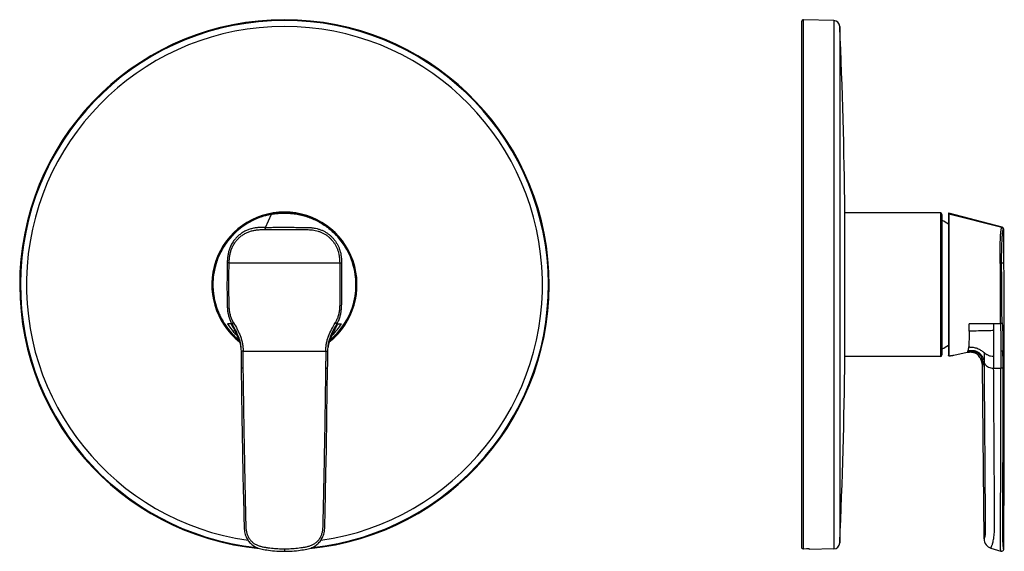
# Model space of a CAD drawing. Header units: millimetres. Extents: x -252 to 64, y -149 to 248.
# Tile 3 of 3: x -252 to 64, y 78 to 248. Entities that reach past the tile are written whole.
import ezdxf

# ---------------------------------------------------------------- set-up
doc = ezdxf.new("R2010")
doc.units = ezdxf.units.MM
doc.header["$LTSCALE"] = 23.1
doc.layers.get('0').update_dxf_attribs({"linetype": 'CONTINUOUS'})

msp = doc.modelspace()

# ---------------------------------------------------------------- linework, layer by layer
at = {"color": 7, "linetype": 'CONTINUOUS'}
for p, q in [((-0.61, 79.04), (-0.61, 247.82)), ((9.63, 248.07), (-0.1, 248.32)), ((13.24, 140.02), (13.24, 186.62)), ((43.89, 186.32), (13.24, 186.32)), ((44.39, 185.82), (44.39, 140.82)), ((46.49, 186.19), (46.49, 140.57)), ((63.69, 181.73), (46.61, 186.29)), ((64.21, 181.06), (64.21, 181.09)), ((64.27, 170.31), (64.21, 181.06)), ((-180.77, 143.57), (-180.73, 143.33)), ((-180.73, 143.39), (-180.73, 143.38)), ((-180.73, 143.33), (-180.72, 143.25)), ((-152.74, 143.25), (-152.73, 143.32)), ((-152.73, 143.38), (-152.73, 143.39)), ((43.89, 140.32), (13.24, 140.32)), ((48.23, 140.7), (48.22, 140.7)), ((48.23, 140.7), (52.51, 141.63)), ((-180.62, 137.47), (-180.61, 136.5)), ((57.19, 138.55), (57.21, 138.47)), ((57.21, 138.47), (57.28, 138.19)), ((57.28, 138.19), (57.34, 137.9)), ((57.34, 137.9), (57.38, 137.6)), ((57.38, 137.6), (57.4, 137.29)), ((57.4, 137.29), (57.41, 137.07)), ((57.9, 81.78), (57.41, 137.07)), ((-153.41, 102.83), (-153.27, 110.42)), ((-180.04, 102.13), (-179.95, 97.86)), ((-153.67, 90.24), (-153.41, 102.83)), ((-179.95, 97.86), (-179.8, 90.69)), ((-179.8, 90.69), (-179.75, 88.41)), ((-179.75, 88.41), (-179.7, 86)), ((57.9, 81.78), (57.9, 81.76)), ((0.94, 78.56), (-0.1, 78.53)), ((9.63, 78.58), (1.89, 78.38)), ((1.89, 78.38), (1.89, 78.52)), ((60.12, 78.81), (63.3, 77.83)), ((64.2, 78.49), (64.2, 78.49))]:
    msp.add_line(p, q, dxfattribs=at)
at = {"color": 9, "linetype": 'CONTINUOUS'}
for p, q in [((-0.1, 78.53), (-0.1, 248.32)), ((9.63, 248.07), (9.63, 78.58)), ((11.57, 246.16), (11.57, 80.49)), ((-172.86, 181.71), (-170.91, 185.91)), ((-170.91, 185.91), (-170.91, 185.92)), ((43.89, 186.32), (43.89, 140.32)), ((46.61, 185.91), (46.61, 186.29)), ((63.59, 181.71), (46.61, 185.91)), ((63.59, 181.71), (63.69, 181.73)), ((63.59, 181.71), (63.61, 181.71)), ((64.12, 181.03), (64.21, 181.06)), ((63.54, 170.31), (64.27, 170.31)), ((-183.59, 150.78), (-185.06, 150.8)), ((-182.69, 148.61), (-183.26, 148.38)), ((-150.77, 148.61), (-150.2, 148.38)), ((-149.87, 150.78), (-148.4, 150.8)), ((63.13, 150.78), (53.13, 150.8)), ((60.95, 150.79), (60.95, 148.61)), ((-180.74, 143.39), (-180.74, 143.38)), ((-152.72, 143.39), (-152.72, 143.38)), ((-152.72, 143.39), (-152.72, 143.38)), ((63.97, 141.99), (64.39, 141.99)), ((57.41, 137.07), (57.66, 137.87)), ((60.98, 136.53), (63.28, 136.5)), ((-166.73, 78.5), (-166.73, 77.8)), ((64.2, 78.5), (64.2, 78.53))]:
    msp.add_line(p, q, dxfattribs=at)
at = {"color": 7, "linetype": 'CONTINUOUS'}
for points in [[(-170.91, 185.92), (-171.87, 185.71), (-172.86, 185.46), (-173.81, 185.18), (-174.7, 184.88), (-175.49, 184.58), (-176.25, 184.25), (-177.06, 183.86), (-177.87, 183.43), (-178.7, 182.94), (-179.51, 182.43), (-180.27, 181.9), (-180.99, 181.36), (-181.69, 180.78), (-182.37, 180.18), (-183.03, 179.53), (-183.67, 178.86), (-184.28, 178.18), (-184.86, 177.47), (-185.39, 176.75), (-185.9, 176), (-186.41, 175.21), (-186.88, 174.38), (-187.33, 173.52), (-187.73, 172.68), (-188.07, 171.9), (-188.36, 171.12), (-188.62, 170.32), (-188.87, 169.46), (-189.11, 168.48), (-189.31, 167.5), (-189.46, 166.68), (-189.57, 165.9), (-189.64, 165.08), (-189.68, 164.24), (-189.7, 163.34), (-189.68, 162.41), (-189.62, 161.44), (-189.53, 160.5), (-189.42, 159.71), (-189.28, 158.92), (-189.06, 157.96), (-188.81, 156.99), (-188.55, 156.11), (-188.26, 155.27), (-187.95, 154.47), (-187.59, 153.67), (-187.18, 152.83), (-186.72, 151.99), (-186.25, 151.19), (-185.75, 150.41), (-185.23, 149.67), (-184.68, 148.95), (-184.09, 148.25), (-183.47, 147.56), (-182.82, 146.9), (-182.15, 146.27), (-181.45, 145.67), (-181.32, 145.56)], [(-152.14, 145.56), (-151.69, 145.93), (-151, 146.56), (-150.32, 147.23), (-149.67, 147.91), (-149.06, 148.62), (-148.48, 149.35), (-147.93, 150.09), (-147.41, 150.86), (-146.92, 151.68), (-146.45, 152.52), (-146.01, 153.37), (-145.62, 154.22), (-145.3, 155.02), (-145, 155.84), (-144.71, 156.78), (-144.45, 157.75), (-144.23, 158.69), (-144.06, 159.6), (-143.94, 160.41), (-143.86, 161.24), (-143.79, 162.21), (-143.76, 163.2), (-143.78, 164.15), (-143.83, 165.05), (-143.89, 165.82), (-143.99, 166.61), (-144.16, 167.56), (-144.37, 168.56), (-144.61, 169.53), (-144.88, 170.46), (-145.15, 171.26), (-145.45, 172.04), (-145.82, 172.87), (-146.23, 173.72), (-146.7, 174.59), (-147.2, 175.45), (-147.71, 176.24), (-148.24, 176.99), (-148.8, 177.72), (-149.4, 178.43), (-150.03, 179.13), (-150.7, 179.8), (-151.38, 180.44), (-152.09, 181.05), (-152.81, 181.62), (-153.56, 182.16), (-154.36, 182.7), (-155.19, 183.2), (-156.04, 183.67), (-156.88, 184.1), (-157.67, 184.45), (-158.46, 184.77), (-159.32, 185.07), (-160.24, 185.35), (-161.28, 185.63), (-162.29, 185.86), (-163.1, 186.02), (-163.88, 186.13), (-164.78, 186.21), (-165.7, 186.27), (-166.61, 186.29), (-167.53, 186.28), (-168.48, 186.22), (-169.41, 186.14), (-170.24, 186.04), (-170.91, 185.92)], [(46.61, 186.29), (46.61, 186.29), (46.59, 186.29), (46.58, 186.29), (46.56, 186.29), (46.55, 186.29), (46.54, 186.28), (46.53, 186.27), (46.51, 186.26), (46.51, 186.25), (46.5, 186.24), (46.49, 186.22), (46.49, 186.21), (46.49, 186.19)], [(64.21, 181.09), (64.2, 181.15), (64.19, 181.21), (64.18, 181.27), (64.15, 181.33), (64.13, 181.38), (64.1, 181.44), (64.06, 181.49), (64.02, 181.53), (63.98, 181.58), (63.93, 181.61), (63.88, 181.65), (63.82, 181.68), (63.77, 181.7), (63.71, 181.73), (63.69, 181.73)], [(64.39, 141.99), (64.38, 146.34), (64.36, 151.21), (64.34, 155.98), (64.32, 160.82), (64.3, 165.81), (64.27, 170.31)], [(-182.25, 147.44), (-182.25, 147.45), (-182.25, 147.44), (-182.24, 147.43), (-182.23, 147.41), (-182.21, 147.39), (-182.19, 147.36), (-182.17, 147.32), (-182.14, 147.28), (-182.11, 147.23), (-182.08, 147.18), (-182.04, 147.11), (-182, 147.04), (-181.95, 146.96), (-181.91, 146.87), (-181.86, 146.78), (-181.81, 146.68), (-181.75, 146.57), (-181.7, 146.45), (-181.64, 146.32), (-181.58, 146.19), (-181.51, 146.04), (-181.45, 145.88), (-181.38, 145.71), (-181.31, 145.53), (-181.24, 145.34), (-181.17, 145.14), (-181.1, 144.93), (-181.04, 144.72), (-180.98, 144.5), (-180.92, 144.27), (-180.87, 144.04), (-180.82, 143.81), (-180.77, 143.57)], [(-152.73, 143.32), (-152.69, 143.55), (-152.65, 143.79), (-152.6, 144.02), (-152.55, 144.24), (-152.49, 144.47), (-152.43, 144.68), (-152.37, 144.9), (-152.3, 145.1), (-152.24, 145.3), (-152.17, 145.49), (-152.1, 145.67), (-152.03, 145.84), (-151.97, 146), (-151.9, 146.15), (-151.84, 146.28), (-151.78, 146.41), (-151.73, 146.53), (-151.67, 146.64), (-151.62, 146.74), (-151.57, 146.84), (-151.53, 146.93), (-151.48, 147.01), (-151.44, 147.08), (-151.4, 147.15), (-151.37, 147.21), (-151.34, 147.26), (-151.31, 147.3), (-151.28, 147.34), (-151.26, 147.38), (-151.24, 147.4), (-151.23, 147.42), (-151.22, 147.44), (-151.22, 147.44)], [(-180.73, 143.39), (-180.72, 143.24), (-180.68, 142.6), (-180.66, 141.98)], [(-152.8, 141.98), (-152.78, 142.61), (-152.74, 143.24), (-152.73, 143.39)], [(-180.66, 141.98), (-180.65, 141.22), (-180.64, 140.35), (-180.63, 139.43), (-180.62, 137.47)], [(-152.86, 136.5), (-152.85, 137.47), (-152.83, 139.44)], [(-152.83, 139.44), (-152.83, 140.35), (-152.81, 141.23), (-152.8, 141.98)], [(52.51, 141.63), (52.66, 141.66), (52.92, 141.71), (53.17, 141.73), (53.41, 141.75), (53.65, 141.75), (53.88, 141.73), (54.1, 141.71), (54.32, 141.67), (54.53, 141.61), (54.73, 141.55), (54.93, 141.47), (55.12, 141.39), (55.31, 141.28), (55.49, 141.17)], [(-180.61, 136.5), (-180.37, 120.73), (-180.18, 109.71), (-180.04, 102.13)], [(-153.27, 110.42), (-153.08, 121.18), (-152.86, 136.5)], [(-166.73, 77.8), (-165.9, 77.81), (-165.06, 77.84), (-164.29, 77.88), (-163.57, 77.93), (-162.89, 78), (-162.26, 78.06), (-161.67, 78.14), (-161.1, 78.22), (-160.57, 78.3), (-160.07, 78.39), (-159.59, 78.48), (-159.13, 78.59), (-158.69, 78.71), (-158.29, 78.85), (-157.9, 79), (-157.54, 79.17), (-157.2, 79.35), (-156.87, 79.54), (-156.57, 79.75), (-156.29, 79.96), (-156.02, 80.19), (-155.77, 80.43), (-155.53, 80.69), (-155.31, 80.96), (-155.09, 81.25), (-154.9, 81.55), (-154.71, 81.87), (-154.54, 82.21), (-154.38, 82.57), (-154.24, 82.94), (-154.12, 83.34), (-154.01, 83.76), (-153.92, 84.21), (-153.85, 84.67), (-153.8, 85.16), (-153.77, 85.68), (-153.76, 86.22), (-153.67, 90.24)], [(-179.7, 86), (-179.68, 85.48), (-179.65, 84.98), (-179.59, 84.51), (-179.52, 84.06), (-179.42, 83.63), (-179.31, 83.23), (-179.19, 82.85), (-179.04, 82.48), (-178.89, 82.14), (-178.72, 81.81), (-178.53, 81.5), (-178.34, 81.2), (-178.13, 80.92), (-177.9, 80.66), (-177.67, 80.41), (-177.41, 80.17), (-177.15, 79.94), (-176.87, 79.73), (-176.57, 79.53), (-176.25, 79.34), (-175.91, 79.16), (-175.55, 79), (-175.17, 78.85), (-174.77, 78.71), (-174.34, 78.59), (-173.89, 78.48), (-173.42, 78.39), (-172.91, 78.3), (-172.39, 78.22), (-171.83, 78.14), (-171.23, 78.07), (-170.6, 78), (-169.93, 77.94), (-169.2, 77.88), (-168.42, 77.84), (-167.57, 77.81), (-166.73, 77.8)]]:
    msp.add_lwpolyline(points, dxfattribs=at)
at = {"color": 9, "linetype": 'CONTINUOUS'}
for points in [[(63.64, 181.72), (63.68, 181.73), (63.68, 181.73), (63.69, 181.73), (63.69, 181.73)], [(64.15, 181.04), (64.18, 181.05), (64.2, 181.05), (64.21, 181.06), (64.21, 181.06), (64.21, 181.06)], [(64.2, 78.5), (64.2, 78.51), (64.2, 78.53)]]:
    msp.add_lwpolyline(points, dxfattribs=at)
at = {"color": 7, "linetype": 'CONTINUOUS'}
for centre, radius, start, end in [((-166.73, 163.32), 85, 275.4176, 264.5909), ((-0.11, 247.82), 0.5, 88.5, 180), ((9.57, 246.07), 2, 2.5093, 88.5), ((-1878.61, 163.32), 1892, 0.70562, 2.50927), ((-166.73, 163.32), 23.3, 308.1762, 231.8235), ((-166.73, 163.32), 23, 309.3459, 230.6553), ((-166.31, 162.43), 23.93, 101.0708, 101.7827), ((43.89, 185.82), 0.5, 0, 90), ((34.17, 163.32), 23, 57.6077, 63.6145), ((34.17, 163.32), 23, 296.3855, 302.3923), ((-1878.61, 163.32), 1892, 357.49073, 359.29438), ((43.89, 140.82), 0.5, 270, 360), ((-6699.35, 129.57), 6763.75, 359.567338, 0.105217), ((51.99, 137.02), 5.41, 14.8101, 16.4196), ((52.08, 137.05), 5.33, 13.0962, 14.8089), ((52.12, 137.06), 5.28, 11.2757, 13.0952), ((52.13, 137.06), 5.27, 9.7419, 11.2747), ((52.11, 137.05), 5.29, 7.9661, 9.7407), ((52.07, 137.05), 5.34, 6.4009, 7.9652), ((51.99, 137.04), 5.41, 4.7216, 6.399), ((51.9, 137.03), 5.51, 3.1674, 4.7192), ((51.72, 137.02), 5.68, 0.5103, 3.1551), ((9.57, 80.58), 2, 271.5, 357.4907), ((61.04, 81.81), 3.14, 180.857, 252.9595), ((-0.11, 79.03), 0.499, 269.788, 271.2918), ((63.5, 78.5), 0.7, 252.9596, 358.8138)]:
    msp.add_arc(centre, radius, start, end, dxfattribs=at)
at = {"color": 9, "linetype": 'CONTINUOUS'}
for centre, radius, start, end in [((-166.73, 163.32), 84.75, 276.0695, 263.9334), ((-166.73, 163.32), 82.83, 278.1136, 261.89), ((-166.86, 165.26), 21.05, 100.3494, 101.0974), ((46.6, 185.82), 0.11, 171.4719, 176.3307), ((46.59, 185.82), 0.107, 176.3301, 179.475), ((63.42, 181.03), 0.7, 0.341, 76.1633), ((-298.49, 150.61), 351.62, 359.6363, 0.0318), ((-167.99, 161.65), 20.24, 221.0029, 224.8962), ((-167.97, 161.67), 20.26, 224.8939, 226.1039), ((-165.48, 161.65), 20.24, 313.895, 315.0848), ((-165.48, 161.66), 20.25, 315.0829, 318.9965), ((-192.64, 141.51), 12.04, 8.2966, 8.9339), ((-140.97, 141.53), 11.9, 171.344, 171.5422), ((-141.05, 141.54), 11.81, 171.0599, 171.3441), ((53.52, 135.69), 7.62, 91.6039, 94.5798), ((-89.01, 184.85), 154.01, 342.2392, 342.519)]:
    msp.add_arc(centre, radius, start, end, dxfattribs=at)
at = {"color": 7, "linetype": 'CONTINUOUS'}
for points, knots in [([(-171.2, 185.85), (-171.46, 185.8), (-171.99, 185.68), (-172.78, 185.48), (-173.56, 185.26), (-174.33, 185.02), (-175.09, 184.74), (-176.1, 184.33), (-177.07, 183.87), (-178.02, 183.35), (-178.95, 182.8), (-180.08, 182.06), (-181.37, 181.07), (-182.59, 180), (-183.72, 178.84), (-184.77, 177.6), (-185.73, 176.29), (-186.45, 175.15), (-186.98, 174.2), (-187.48, 173.24), (-188.04, 172.01), (-188.5, 170.74), (-188.8, 169.71), (-189.01, 168.92), (-189.18, 168.13), (-189.34, 167.33), (-189.46, 166.67), (-189.54, 166.13), (-189.58, 165.73), (-189.62, 165.33), (-189.64, 164.92), (-189.67, 164.52), (-189.69, 163.98), (-189.7, 163.3), (-189.69, 162.63), (-189.66, 162.09), (-189.63, 161.55), (-189.58, 160.87), (-189.48, 160.07), (-189.35, 159.27), (-189.18, 158.48), (-189, 157.69), (-188.79, 156.9), (-188.56, 156.13), (-188.3, 155.36), (-188, 154.6), (-187.68, 153.86), (-187.33, 153.13), (-186.96, 152.41), (-186.43, 151.46), (-185.71, 150.32), (-184.75, 149.01), (-183.69, 147.78), (-182.55, 146.62), (-181.74, 145.91), (-181.33, 145.56)], [0, 0, 0, 0, 0.015625, 0.031249, 0.046875, 0.062501, 0.078126, 0.093754, 0.125002, 0.140631, 0.156258, 0.187508, 0.218757, 0.250007, 0.281257, 0.312506, 0.343756, 0.375005, 0.390632, 0.406259, 0.437506, 0.46875, 0.484375, 0.499999, 0.515624, 0.531247, 0.546872, 0.554684, 0.562496, 0.570308, 0.578121, 0.585933, 0.593745, 0.60937, 0.624993, 0.632806, 0.640619, 0.656243, 0.671868, 0.687492, 0.703117, 0.718741, 0.734366, 0.749991, 0.765617, 0.781243, 0.79687, 0.812496, 0.828124, 0.843751, 0.875, 0.90625, 0.9375, 0.96875, 1, 1, 1, 1]), ([(46.61, 185.91), (46.61, 185.76), (46.6, 185.39), (46.6, 184.9), (46.6, 184.43), (46.6, 184), (46.6, 183.53), (46.6, 183.02), (46.6, 182.47), (46.6, 181.89), (46.6, 181.27), (46.6, 180.61), (46.6, 179.92), (46.6, 179.19), (46.6, 178.44), (46.6, 177.65), (46.6, 176.83), (46.6, 175.99), (46.6, 175.12), (46.6, 174.23), (46.6, 173.31), (46.6, 172.38), (46.6, 171.43), (46.6, 170.46), (46.6, 169.48), (46.6, 168.48), (46.6, 167.48), (46.61, 166.63), (46.6, 165.96), (46.6, 165.45), (46.61, 164.94), (46.61, 164.25), (46.6, 163.57), (46.6, 162.88), (46.61, 162.37), (46.61, 161.86), (46.6, 161.35), (46.6, 160.84), (46.6, 160.33), (46.61, 159.82), (46.6, 159.31), (46.6, 158.81), (46.6, 158.14), (46.6, 157.31), (46.6, 156.01), (46.6, 154.42), (46.6, 152.57), (46.6, 151.08), (46.6, 149.93), (46.6, 149.11), (46.6, 148.32), (46.6, 147.56), (46.6, 146.83), (46.6, 146.13), (46.6, 145.47), (46.6, 144.84), (46.6, 144.25), (46.6, 143.7), (46.6, 143.19), (46.6, 142.71), (46.6, 142.28), (46.6, 141.89), (46.6, 141.55), (46.6, 141.17), (46.6, 140.82), (46.6, 140.56), (46.61, 140.46)], [0, 0, 0, 0, 0.010362, 0.024003, 0.032362, 0.041768, 0.052132, 0.063345, 0.075371, 0.088209, 0.101872, 0.116358, 0.131613, 0.147589, 0.164258, 0.181597, 0.199578, 0.218168, 0.237321, 0.256967, 0.277047, 0.297556, 0.318496, 0.339851, 0.361552, 0.383489, 0.405592, 0.427843, 0.439032, 0.45027, 0.461534, 0.472808, 0.495381, 0.506671, 0.517956, 0.529232, 0.540498, 0.551746, 0.562968, 0.574148, 0.585275, 0.596353, 0.607384, 0.629308, 0.651016, 0.693438, 0.734197, 0.77313, 0.79179, 0.809852, 0.827283, 0.844052, 0.86013, 0.875494, 0.890107, 0.903925, 0.916918, 0.929063, 0.940354, 0.950782, 0.960324, 0.968923, 0.976488, 0.983049, 0.993529, 1, 1, 1, 1]), ([(46.61, 140.46), (46.59, 140.46), (46.56, 140.46), (46.52, 140.48), (46.49, 140.52), (46.49, 140.55), (46.49, 140.57)], [0, 0, 0, 0, 0.243717, 0.48875, 0.740244, 1, 1, 1, 1]), ([(46.61, 140.46), (46.72, 140.48), (46.93, 140.52), (47.24, 140.57), (47.48, 140.6), (47.65, 140.63), (47.77, 140.64), (47.87, 140.66), (47.96, 140.67), (48.04, 140.68), (48.1, 140.69), (48.14, 140.69), (48.16, 140.69), (48.18, 140.7), (48.2, 140.7), (48.21, 140.7), (48.22, 140.7), (48.22, 140.7), (48.23, 140.7), (48.23, 140.7), (48.23, 140.7)], [0, 0, 0, 0, 0.206336, 0.397614, 0.569528, 0.646869, 0.717757, 0.78168, 0.838161, 0.886756, 0.927075, 0.944023, 0.958785, 0.971327, 0.981621, 0.98965, 0.995398, 0.997411, 0.998849, 1, 1, 1, 1]), ([(57.19, 138.55), (57.15, 138.68), (57.06, 138.94), (56.91, 139.3), (56.74, 139.66), (56.49, 140.12), (56.18, 140.55), (55.81, 140.93), (55.6, 141.09), (55.49, 141.17)], [0, 0, 0, 0, 0.126929, 0.252155, 0.376564, 0.500493, 0.747405, 0.872251, 1, 1, 1, 1]), ([(-0.11, 78.53), (-0.18, 78.53), (-0.31, 78.56), (-0.48, 78.67), (-0.59, 78.84), (-0.61, 78.97), (-0.61, 79.04)], [0, 0, 0, 0, 0.249833, 0.49977, 0.749842, 1, 1, 1, 1]), ([(1.89, 78.52), (1.89, 78.52), (1.88, 78.53), (1.87, 78.53), (1.84, 78.53), (1.8, 78.54), (1.72, 78.55), (1.6, 78.55), (1.46, 78.56), (1.3, 78.56), (1.12, 78.56), (1, 78.56), (0.94, 78.56)], [0, 0, 0, 0, 0.007393, 0.022529, 0.046478, 0.079275, 0.170488, 0.293256, 0.443306, 0.615319, 0.803125, 1, 1, 1, 1])]:
    msp.add_open_spline(points, degree=3, knots=knots, dxfattribs=at)
at = {"color": 9, "linetype": 'CONTINUOUS'}
for points, knots in [([(-170.64, 185.96), (-170.48, 185.99), (-170.17, 186.05), (-169.55, 186.13), (-168.93, 186.19), (-168.3, 186.24), (-167.83, 186.26), (-167.36, 186.28), (-166.73, 186.29), (-166.1, 186.28), (-165.47, 186.25), (-165, 186.22), (-164.53, 186.19), (-164.07, 186.15), (-163.6, 186.09), (-162.98, 186), (-162.2, 185.85), (-161.29, 185.64), (-160.37, 185.4), (-159.47, 185.13), (-158.58, 184.82), (-157.41, 184.36), (-156.28, 183.81), (-155.18, 183.2), (-154.11, 182.55), (-152.81, 181.65), (-151.36, 180.45), (-150.01, 179.14), (-148.97, 177.95), (-148.21, 176.95), (-147.49, 175.92), (-146.83, 174.85), (-146.24, 173.74), (-145.69, 172.61), (-145.21, 171.45), (-144.81, 170.26), (-144.56, 169.35), (-144.34, 168.43), (-144.18, 167.66), (-144.07, 167.05), (-143.99, 166.58), (-143.92, 166.11), (-143.85, 165.49), (-143.82, 164.86), (-143.78, 164.24), (-143.76, 163.61), (-143.77, 162.82), (-143.8, 162.04), (-143.84, 161.41), (-143.88, 160.94), (-143.93, 160.47), (-144.06, 159.54), (-144.27, 158.46), (-144.58, 157.24), (-144.84, 156.33), (-145.13, 155.44), (-145.47, 154.56), (-145.85, 153.7), (-146.4, 152.57), (-147.02, 151.47), (-147.7, 150.41), (-148.43, 149.39), (-149.42, 148.16), (-150.72, 146.8), (-151.65, 145.96), (-152.14, 145.56)], [0, 0, 0, 0, 0.007813, 0.015625, 0.03125, 0.039062, 0.046875, 0.054688, 0.0625, 0.078126, 0.085938, 0.093751, 0.101565, 0.109378, 0.11719, 0.125002, 0.140627, 0.156252, 0.171877, 0.187502, 0.203128, 0.218754, 0.250001, 0.265628, 0.281256, 0.312505, 0.343753, 0.375002, 0.406251, 0.421878, 0.437506, 0.468754, 0.484381, 0.500008, 0.531252, 0.546877, 0.562502, 0.578127, 0.593751, 0.601564, 0.609376, 0.617189, 0.625001, 0.640626, 0.648438, 0.65625, 0.671875, 0.6875, 0.695313, 0.703126, 0.710938, 0.718751, 0.749994, 0.765618, 0.781243, 0.79687, 0.812495, 0.828122, 0.84375, 0.874998, 0.890626, 0.906253, 0.937502, 0.968751, 1, 1, 1, 1]), ([(46.61, 185.91), (46.59, 185.92), (46.57, 185.92), (46.53, 185.9), (46.5, 185.87), (46.49, 185.85), (46.49, 185.83)], [0, 0, 0, 0, 0.27545, 0.509837, 0.739685, 1, 1, 1, 1]), ([(-172.86, 181.71), (-173.25, 181.7), (-173.85, 181.7), (-174.64, 181.67), (-175.23, 181.62), (-175.82, 181.56), (-176.6, 181.44), (-177.38, 181.27), (-178.13, 181.04), (-178.87, 180.76), (-179.76, 180.32), (-180.76, 179.67), (-181.68, 178.91), (-182.51, 178.06), (-183.47, 176.8), (-184.22, 175.38), (-184.62, 174.05), (-184.79, 173.28), (-184.9, 172.69), (-184.98, 172.11), (-185.04, 171.51), (-185.09, 170.92), (-185.1, 170.52), (-185.11, 170.33)], [0, 0, 0, 0, 0.062512, 0.093757, 0.124998, 0.156239, 0.187481, 0.249939, 0.281175, 0.312415, 0.374874, 0.437348, 0.499839, 0.562347, 0.624873, 0.749742, 0.812298, 0.843586, 0.874875, 0.906158, 0.937441, 0.968721, 1, 1, 1, 1]), ([(-184.49, 170.31), (-184.47, 170.68), (-184.44, 171.24), (-184.36, 171.99), (-184.28, 172.55), (-184.18, 173.1), (-184.02, 173.83), (-183.75, 174.73), (-183.29, 175.76), (-182.7, 176.72), (-182.02, 177.62), (-181.23, 178.43), (-180.36, 179.14), (-179.41, 179.74), (-178.57, 180.15), (-177.86, 180.41), (-177.33, 180.58), (-176.78, 180.7), (-176.23, 180.81), (-175.67, 180.89), (-175.11, 180.95), (-174.55, 180.99), (-173.8, 181.02), (-173.24, 181.03), (-172.86, 181.03)], [0, 0, 0, 0, 0.062546, 0.09382, 0.125095, 0.156375, 0.187649, 0.250167, 0.312672, 0.375168, 0.437652, 0.500122, 0.562585, 0.625043, 0.687497, 0.718741, 0.749981, 0.781229, 0.812479, 0.843728, 0.874976, 0.90623, 0.937489, 1, 1, 1, 1]), ([(-172.86, 181.03), (-172.86, 181.11), (-172.87, 181.25), (-172.86, 181.45), (-172.86, 181.6), (-172.86, 181.68), (-172.86, 181.71)], [0, 0, 0, 0, 0.336213, 0.635278, 0.864805, 1, 1, 1, 1]), ([(-172.86, 181.71), (-172.2, 181.71), (-170.9, 181.72), (-168.95, 181.73), (-166.99, 181.73), (-165.04, 181.73), (-163.41, 181.72), (-162.27, 181.72), (-161.62, 181.72), (-160.97, 181.71), (-160.15, 181.71), (-159.34, 181.69), (-158.69, 181.66), (-158.2, 181.62), (-157.72, 181.57), (-157.07, 181.47), (-156.27, 181.32), (-155.33, 181.05), (-154.43, 180.69), (-153.56, 180.23), (-152.75, 179.7), (-151.98, 179.08), (-151.28, 178.4), (-150.64, 177.66), (-150.08, 176.86), (-149.59, 176.01), (-149.19, 175.12), (-148.88, 174.19), (-148.69, 173.4), (-148.57, 172.76), (-148.5, 172.28), (-148.45, 171.79), (-148.39, 171.14), (-148.37, 170.65), (-148.36, 170.33)], [0, 0, 0, 0, 0.062508, 0.125031, 0.187562, 0.250094, 0.31262, 0.343879, 0.359507, 0.375134, 0.40638, 0.437616, 0.453229, 0.468841, 0.484454, 0.500067, 0.531284, 0.562497, 0.593712, 0.624933, 0.656159, 0.687392, 0.718632, 0.74988, 0.781134, 0.812394, 0.843658, 0.874925, 0.906191, 0.921829, 0.937466, 0.9531, 0.968734, 1, 1, 1, 1]), ([(-172.86, 181.03), (-172.23, 181.04), (-170.97, 181.05), (-169.08, 181.06), (-167.19, 181.06), (-165.61, 181.06), (-164.35, 181.05), (-163.41, 181.05), (-162.46, 181.05), (-161.52, 181.04), (-160.57, 181.03), (-159.63, 181.02), (-158.68, 180.98), (-157.74, 180.89), (-156.81, 180.74), (-155.89, 180.52), (-154.99, 180.2), (-154.14, 179.79), (-153.33, 179.29), (-152.58, 178.72), (-151.88, 178.08), (-151.25, 177.38), (-150.69, 176.61), (-150.21, 175.8), (-149.8, 174.94), (-149.5, 174.05), (-149.31, 173.28), (-149.2, 172.66), (-149.13, 172.19), (-149.07, 171.72), (-149.01, 171.1), (-148.99, 170.62), (-148.98, 170.31)], [0, 0, 0, 0, 0.062508, 0.125026, 0.18755, 0.250076, 0.281337, 0.312598, 0.343856, 0.37511, 0.406363, 0.437612, 0.468858, 0.500099, 0.531337, 0.562568, 0.593795, 0.62502, 0.656246, 0.687475, 0.718705, 0.749941, 0.781181, 0.812427, 0.843677, 0.874934, 0.906194, 0.92183, 0.937465, 0.953099, 0.968733, 1, 1, 1, 1]), ([(63.59, 181.71), (63.58, 181.71), (63.56, 181.7), (63.52, 181.68), (63.48, 181.63), (63.44, 181.55), (63.41, 181.46), (63.37, 181.34), (63.32, 181.13), (63.26, 180.78), (63.2, 180.26), (63.14, 179.62), (63.09, 178.86), (63.04, 178.01), (63.01, 177.07), (62.98, 176.06), (62.97, 174.98), (62.97, 173.85), (62.98, 172.29), (63, 171.12), (63.01, 170.33)], [0, 0, 0, 0, 0.002062, 0.004628, 0.012681, 0.019078, 0.027301, 0.03764, 0.050447, 0.084684, 0.130589, 0.187067, 0.253075, 0.327744, 0.410024, 0.498851, 0.593337, 0.692258, 0.793792, 1, 1, 1, 1]), ([(63.54, 170.31), (63.54, 171.05), (63.54, 172.53), (63.56, 174.66), (63.62, 176.35), (63.68, 177.57), (63.73, 178.38), (63.78, 179.09), (63.84, 179.69), (63.89, 180.17), (63.94, 180.5), (63.97, 180.69), (64, 180.8), (64.02, 180.88), (64.04, 180.94), (64.06, 180.98), (64.09, 181.02), (64.11, 181.03), (64.12, 181.03)], [0, 0, 0, 0, 0.207622, 0.409486, 0.593956, 0.676635, 0.751548, 0.817616, 0.873947, 0.919423, 0.952931, 0.965299, 0.975272, 0.983104, 0.988994, 0.993279, 0.996348, 1, 1, 1, 1]), ([(-185.11, 170.33), (-185.12, 169.91), (-185.13, 169.09), (-185.15, 167.85), (-185.16, 166.61), (-185.17, 164.96), (-185.18, 162.9), (-185.17, 160.84), (-185.15, 159.19), (-185.13, 158.16), (-185.12, 157.33), (-185.1, 156.71), (-185.08, 156.09), (-185.02, 155.27), (-184.91, 154.45), (-184.74, 153.64), (-184.59, 153.04), (-184.39, 152.45), (-184.09, 151.69), (-183.8, 151.14), (-183.59, 150.78)], [0, 0, 0, 0, 0.062497, 0.124997, 0.187497, 0.249998, 0.374998, 0.5, 0.562501, 0.625002, 0.656252, 0.687505, 0.718757, 0.750009, 0.81251, 0.843767, 0.875027, 0.906279, 0.937531, 1, 1, 1, 1]), ([(-184.49, 170.31), (-184.62, 170.31), (-184.82, 170.32), (-185.03, 170.33), (-185.11, 170.33)], [0, 0, 0, 0, 0.636445, 1, 1, 1, 1]), ([(-183.05, 151.13), (-183.15, 151.31), (-183.34, 151.66), (-183.6, 152.21), (-183.83, 152.77), (-184.01, 153.35), (-184.16, 153.94), (-184.32, 154.73), (-184.44, 155.74), (-184.48, 156.75), (-184.5, 157.56), (-184.51, 158.37), (-184.53, 159.38), (-184.54, 160.6), (-184.55, 161.81), (-184.56, 163.02), (-184.56, 164.24), (-184.55, 165.45), (-184.54, 166.67), (-184.53, 168.28), (-184.5, 169.5), (-184.49, 170.31)], [0, 0, 0, 0, 0.031227, 0.062458, 0.093693, 0.124932, 0.156176, 0.187424, 0.249912, 0.312414, 0.343668, 0.374922, 0.437429, 0.499937, 0.562445, 0.624952, 0.68746, 0.749968, 0.812476, 0.874984, 1, 1, 1, 1]), ([(-184.49, 170.31), (-181.53, 170.31), (-169.69, 170.31), (-157.86, 170.31), (-148.98, 170.31)], [0, 0, 0, 0, 0.249785, 1, 1, 1, 1]), ([(-148.98, 170.31), (-148.96, 169.5), (-148.93, 168.28), (-148.92, 166.67), (-148.91, 165.45), (-148.9, 164.24), (-148.9, 163.02), (-148.91, 161.81), (-148.92, 160.6), (-148.93, 159.38), (-148.95, 158.17), (-148.97, 157.16), (-149, 156.35), (-149.05, 155.54), (-149.15, 154.73), (-149.3, 153.94), (-149.45, 153.35), (-149.63, 152.77), (-149.93, 152.02), (-150.21, 151.48), (-150.42, 151.13)], [0, 0, 0, 0, 0.12501, 0.187515, 0.25002, 0.312525, 0.37503, 0.437534, 0.500039, 0.562544, 0.625048, 0.687554, 0.718811, 0.750062, 0.81256, 0.843812, 0.875064, 0.906309, 0.937552, 1, 1, 1, 1]), ([(-149.87, 150.78), (-149.66, 151.14), (-149.38, 151.69), (-149.07, 152.46), (-148.87, 153.04), (-148.72, 153.64), (-148.59, 154.25), (-148.5, 154.86), (-148.43, 155.48), (-148.39, 156.09), (-148.36, 156.71), (-148.35, 157.33), (-148.33, 158.16), (-148.32, 159.19), (-148.3, 160.84), (-148.28, 162.9), (-148.29, 164.96), (-148.3, 166.61), (-148.31, 167.85), (-148.33, 168.88), (-148.34, 169.71), (-148.35, 170.12), (-148.36, 170.33)], [0, 0, 0, 0, 0.062468, 0.09372, 0.124971, 0.156229, 0.187486, 0.218744, 0.25, 0.281253, 0.312504, 0.343756, 0.375006, 0.437506, 0.500007, 0.625006, 0.750006, 0.812505, 0.875004, 0.937503, 0.968752, 1, 1, 1, 1]), ([(-148.98, 170.31), (-148.84, 170.31), (-148.64, 170.32), (-148.43, 170.33), (-148.36, 170.33)], [0, 0, 0, 0, 0.636447, 1, 1, 1, 1]), ([(63.01, 170.33), (63.02, 169.5), (63.03, 167.85), (63.05, 165.38), (63.06, 162.9), (63.07, 160.84), (63.07, 159.19), (63.07, 157.95), (63.07, 156.71), (63.06, 155.08), (63.06, 153.1), (63.1, 151.54), (63.13, 150.78)], [0, 0, 0, 0, 0.126631, 0.253279, 0.379931, 0.50658, 0.569902, 0.633221, 0.696532, 0.75975, 0.884177, 1, 1, 1, 1]), ([(63.54, 170.31), (63.53, 170.31), (63.51, 170.31), (63.48, 170.32), (63.43, 170.32), (63.37, 170.32), (63.29, 170.32), (63.17, 170.33), (63.08, 170.33), (63.01, 170.33)], [0, 0, 0, 0, 0.033581, 0.097792, 0.191317, 0.311974, 0.456891, 0.622578, 1, 1, 1, 1]), ([(63.74, 151.13), (63.7, 151.87), (63.66, 153.01), (63.63, 154.54), (63.61, 155.74), (63.6, 156.95), (63.59, 158.57), (63.58, 160.6), (63.57, 163.02), (63.56, 166.26), (63.54, 168.69), (63.54, 170.31)], [0, 0, 0, 0, 0.11588, 0.17764, 0.240451, 0.303673, 0.366965, 0.493569, 0.620182, 0.746797, 1, 1, 1, 1]), ([(-185.06, 150.8), (-184.92, 150.58), (-184.37, 149.74), (-183.75, 148.94), (-183.26, 148.37)], [0, 0, 0, 0, 0.259098, 1, 1, 1, 1]), ([(-183.91, 150.79), (-183.81, 150.6), (-183.39, 149.88), (-182.98, 149.16), (-182.69, 148.61)], [0, 0, 0, 0, 0.254204, 1, 1, 1, 1]), ([(-183.05, 151.13), (-183.11, 151.09), (-183.21, 151.03), (-183.33, 150.96), (-183.41, 150.91), (-183.48, 150.86), (-183.53, 150.83), (-183.57, 150.8), (-183.59, 150.79), (-183.59, 150.78)], [0, 0, 0, 0, 0.359358, 0.522582, 0.668255, 0.792064, 0.890363, 0.960296, 1, 1, 1, 1]), ([(-183.59, 150.78), (-183.26, 150.21), (-182.6, 149.05), (-181.73, 147.25), (-181.16, 145.68), (-180.86, 144.38), (-180.77, 143.72), (-180.73, 143.39)], [0, 0, 0, 0, 0.249953, 0.499952, 0.749911, 0.874958, 1, 1, 1, 1]), ([(-183.05, 151.13), (-182.63, 150.43), (-182.03, 149.37), (-181.33, 147.9), (-180.86, 146.78), (-180.47, 145.62), (-180.2, 144.43), (-180.03, 143.21), (-180.01, 142.4), (-180.01, 141.99)], [0, 0, 0, 0, 0.2499, 0.374887, 0.499889, 0.624899, 0.749918, 0.874953, 1, 1, 1, 1]), ([(-182.69, 148.61), (-182.47, 148.19), (-182.04, 147.35), (-181.48, 146.08), (-181.1, 144.99), (-180.87, 144.09), (-180.78, 143.62), (-180.74, 143.39)], [0, 0, 0, 0, 0.25446, 0.501588, 0.747052, 0.87172, 1, 1, 1, 1]), ([(-153.46, 141.99), (-153.45, 142.4), (-153.42, 143.21), (-153.29, 144.22), (-153.13, 145.02), (-152.93, 145.81), (-152.48, 147.16), (-151.63, 149.01), (-150.83, 150.43), (-150.42, 151.13)], [0, 0, 0, 0, 0.125058, 0.2501, 0.312634, 0.375159, 0.50018, 0.750083, 1, 1, 1, 1]), ([(-152.73, 143.39), (-152.7, 143.72), (-152.6, 144.38), (-152.38, 145.36), (-152.07, 146.31), (-151.59, 147.55), (-150.86, 149.05), (-150.2, 150.21), (-149.87, 150.78)], [0, 0, 0, 0, 0.125044, 0.250087, 0.375124, 0.500155, 0.750109, 1, 1, 1, 1]), ([(-150.77, 148.61), (-151.04, 148.1), (-151.52, 147.15), (-152.1, 145.79), (-152.49, 144.56), (-152.66, 143.77), (-152.72, 143.39)], [0, 0, 0, 0, 0.307965, 0.567444, 0.793124, 1, 1, 1, 1]), ([(-149.55, 150.79), (-149.66, 150.59), (-150.08, 149.87), (-150.49, 149.14), (-150.77, 148.61)], [0, 0, 0, 0, 0.271154, 1, 1, 1, 1]), ([(-150.42, 151.13), (-150.35, 151.09), (-150.25, 151.03), (-150.13, 150.96), (-150.05, 150.91), (-149.98, 150.86), (-149.93, 150.83), (-149.89, 150.8), (-149.87, 150.79), (-149.87, 150.78)], [0, 0, 0, 0, 0.359358, 0.522582, 0.668255, 0.792065, 0.890363, 0.960296, 1, 1, 1, 1]), ([(-150.2, 148.38), (-150.04, 148.56), (-149.4, 149.33), (-148.81, 150.15), (-148.4, 150.8)], [0, 0, 0, 0, 0.241102, 1, 1, 1, 1]), ([(60.95, 148.61), (60.33, 148.58), (57.72, 148.49), (55.11, 148.46), (53.13, 148.38)], [0, 0, 0, 0, 0.237601, 1, 1, 1, 1]), ([(60.95, 148.61), (60.95, 147.37), (60.95, 145.45), (60.95, 142.67), (60.96, 141.14), (60.96, 140.29)], [0, 0, 0, 0, 0.447226, 0.692779, 1, 1, 1, 1]), ([(63.74, 151.13), (63.74, 151.11), (63.72, 151.07), (63.68, 151.01), (63.62, 150.95), (63.52, 150.88), (63.35, 150.82), (63.21, 150.79), (63.13, 150.78)], [0, 0, 0, 0, 0.085065, 0.179458, 0.286557, 0.407449, 0.686457, 1, 1, 1, 1]), ([(63.13, 150.78), (63.16, 150.1), (63.22, 148.7), (63.27, 146.54), (63.28, 144.29), (63.26, 142.76), (63.26, 141.98)], [0, 0, 0, 0, 0.233849, 0.477512, 0.734223, 1, 1, 1, 1]), ([(63.74, 151.13), (63.81, 149.68), (63.9, 147.44), (63.95, 144.8), (63.97, 143.21), (63.97, 142.4), (63.97, 141.99)], [0, 0, 0, 0, 0.477419, 0.734273, 0.866614, 1, 1, 1, 1]), ([(53.13, 148.37), (53.12, 147.8), (53.11, 146.75), (53.07, 145.34), (53.01, 144.21), (52.95, 143.56), (52.92, 143.28)], [0, 0, 0, 0, 0.339024, 0.615346, 0.834523, 1, 1, 1, 1]), ([(52.92, 143.28), (52.89, 143.07), (52.84, 142.71), (52.76, 142.35), (52.72, 142.2)], [0, 0, 0, 0, 0.57482, 1, 1, 1, 1]), ([(52.72, 142.2), (53.05, 142.24), (53.72, 142.29), (54.54, 142.22), (55.17, 142.07), (55.61, 141.91), (56.02, 141.69), (56.5, 141.35), (57, 140.81), (57.44, 140.08), (57.74, 139.34), (57.86, 138.83), (57.89, 138.59)], [0, 0, 0, 0, 0.140642, 0.279934, 0.347496, 0.413091, 0.47679, 0.539224, 0.662068, 0.782623, 0.897307, 1, 1, 1, 1]), ([(53.31, 143.31), (53.55, 143.31), (54.03, 143.29), (54.73, 143.19), (55.39, 143.03), (56, 142.81), (56.55, 142.52), (57.03, 142.21), (57.48, 141.87), (57.76, 141.64), (57.91, 141.53)], [0, 0, 0, 0, 0.143111, 0.28378, 0.419464, 0.547918, 0.668451, 0.782546, 0.892334, 1, 1, 1, 1]), ([(-180.01, 141.99), (-180.05, 141.99), (-180.13, 141.99), (-180.26, 141.99), (-180.37, 141.98), (-180.45, 141.98), (-180.51, 141.98), (-180.55, 141.98), (-180.58, 141.98), (-180.61, 141.98), (-180.63, 141.98), (-180.64, 141.98), (-180.65, 141.98), (-180.65, 141.98), (-180.66, 141.98), (-180.66, 141.98), (-180.66, 141.98), (-180.66, 141.98)], [0, 0, 0, 0, 0.198331, 0.387289, 0.560163, 0.710824, 0.776114, 0.833925, 0.883731, 0.925101, 0.957657, 0.970539, 0.981118, 0.989367, 0.995267, 0.998812, 1, 1, 1, 1]), ([(-179.95, 136.51), (-179.95, 136.97), (-179.96, 137.88), (-179.97, 139.25), (-179.98, 140.62), (-180, 141.54), (-180.01, 141.99)], [0, 0, 0, 0, 0.25, 0.5, 0.75, 1, 1, 1, 1]), ([(-180.01, 141.99), (-177.79, 141.99), (-168.94, 141.99), (-160.09, 141.99), (-153.46, 141.99)], [0, 0, 0, 0, 0.249878, 1, 1, 1, 1]), ([(-153.46, 141.99), (-153.46, 141.54), (-153.48, 140.62), (-153.49, 139.25), (-153.5, 137.88), (-153.51, 136.97), (-153.51, 136.51)], [0, 0, 0, 0, 0.25, 0.5, 0.75, 1, 1, 1, 1]), ([(-153.46, 141.99), (-153.41, 141.99), (-153.33, 141.99), (-153.21, 141.99), (-153.09, 141.98), (-153.01, 141.98), (-152.95, 141.98), (-152.91, 141.98), (-152.88, 141.98), (-152.85, 141.98), (-152.83, 141.98), (-152.82, 141.98), (-152.81, 141.98), (-152.81, 141.98), (-152.8, 141.98), (-152.8, 141.98), (-152.8, 141.98), (-152.8, 141.98)], [0, 0, 0, 0, 0.198334, 0.387294, 0.560169, 0.710831, 0.776121, 0.833932, 0.883738, 0.925107, 0.957661, 0.970543, 0.981122, 0.98937, 0.995269, 0.998813, 1, 1, 1, 1]), ([(52.62, 141.91), (52.61, 141.89), (52.59, 141.85), (52.57, 141.79), (52.55, 141.74), (52.53, 141.71), (52.52, 141.68), (52.52, 141.66), (52.51, 141.65), (52.51, 141.64), (52.51, 141.64), (52.51, 141.64), (52.51, 141.63), (52.51, 141.63)], [0, 0, 0, 0, 0.248849, 0.453714, 0.619005, 0.750895, 0.854788, 0.896988, 0.932531, 0.961027, 0.982044, 0.995137, 1, 1, 1, 1]), ([(52.72, 142.2), (52.71, 142.17), (52.68, 142.08), (52.65, 141.98), (52.62, 141.91)], [0, 0, 0, 0, 0.283154, 1, 1, 1, 1]), ([(57.66, 137.87), (57.65, 138.15), (57.56, 138.7), (57.36, 139.35), (57.14, 139.86), (56.88, 140.35), (56.53, 140.83), (56.1, 141.24), (55.56, 141.62), (54.92, 141.86), (54.23, 141.98), (53.51, 142.02), (52.97, 141.98), (52.62, 141.91)], [0, 0, 0, 0, 0.11186, 0.221637, 0.276855, 0.332849, 0.448796, 0.510106, 0.574477, 0.711915, 0.783512, 0.855737, 1, 1, 1, 1]), ([(57.91, 141.53), (57.89, 141.07), (57.9, 140.09), (57.9, 139.1), (57.89, 138.59)], [0, 0, 0, 0, 0.473317, 1, 1, 1, 1]), ([(60.96, 140.29), (60.64, 140.3), (60.17, 140.34), (59.57, 140.5), (59.17, 140.67), (58.82, 140.86), (58.39, 141.14), (58.1, 141.38), (57.91, 141.53)], [0, 0, 0, 0, 0.284201, 0.419309, 0.54685, 0.666923, 0.781122, 1, 1, 1, 1]), ([(60.96, 140.29), (60.96, 140.02), (60.97, 138.76), (60.98, 137.51), (60.98, 136.53)], [0, 0, 0, 0, 0.217624, 1, 1, 1, 1]), ([(63.97, 141.99), (63.97, 141.99), (63.96, 141.99), (63.95, 141.99), (63.93, 141.99), (63.89, 141.99), (63.83, 141.98), (63.74, 141.98), (63.64, 141.98), (63.47, 141.98), (63.34, 141.98), (63.26, 141.98)], [0, 0, 0, 0, 0.010473, 0.029712, 0.057606, 0.093905, 0.190361, 0.315566, 0.464933, 0.632983, 1, 1, 1, 1]), ([(63.26, 141.98), (63.26, 141.52), (63.26, 140.61), (63.26, 139.24), (63.27, 137.87), (63.27, 136.96), (63.28, 136.5)], [0, 0, 0, 0, 0.249981, 0.499988, 0.749998, 1, 1, 1, 1]), ([(-179.95, 136.51), (-179.99, 136.51), (-180.08, 136.51), (-180.2, 136.51), (-180.31, 136.51), (-180.4, 136.51), (-180.46, 136.5), (-180.49, 136.5), (-180.53, 136.5), (-180.55, 136.5), (-180.57, 136.5), (-180.59, 136.5), (-180.59, 136.5), (-180.6, 136.5), (-180.6, 136.5), (-180.6, 136.5), (-180.61, 136.5), (-180.61, 136.5)], [0, 0, 0, 0, 0.198263, 0.387166, 0.560005, 0.710651, 0.775943, 0.833763, 0.883583, 0.924973, 0.957553, 0.970451, 0.981047, 0.989313, 0.995232, 0.998797, 1, 1, 1, 1]), ([(-166.73, 78.5), (-167.08, 78.5), (-167.78, 78.51), (-168.83, 78.55), (-169.87, 78.62), (-170.92, 78.72), (-171.78, 78.83), (-172.47, 78.93), (-172.99, 79.02), (-173.51, 79.11), (-174.02, 79.22), (-174.53, 79.35), (-175.02, 79.52), (-175.51, 79.72), (-175.97, 79.96), (-176.42, 80.23), (-176.98, 80.65), (-177.6, 81.28), (-178.18, 82.15), (-178.54, 82.95), (-178.74, 83.62), (-178.86, 84.13), (-178.95, 84.65), (-179.01, 85.17), (-179.03, 85.69), (-179.05, 86.22), (-179.06, 86.74), (-179.07, 87.27), (-179.08, 87.79), (-179.1, 88.49), (-179.11, 89.36), (-179.14, 90.41), (-179.16, 91.46), (-179.19, 92.85), (-179.23, 94.6), (-179.27, 96.69), (-179.31, 98.79), (-179.36, 100.89), (-179.41, 103.68), (-179.48, 107.17), (-179.55, 111.36), (-179.63, 115.55), (-179.7, 119.75), (-179.77, 123.94), (-179.83, 128.13), (-179.89, 132.32), (-179.93, 135.11), (-179.95, 136.51)], [0, 0, 0, 0, 0.015627, 0.031253, 0.046879, 0.062503, 0.078126, 0.085937, 0.093747, 0.101558, 0.109369, 0.117179, 0.12499, 0.132801, 0.140611, 0.148422, 0.156232, 0.171837, 0.187445, 0.20306, 0.210874, 0.21869, 0.226506, 0.234318, 0.242133, 0.249948, 0.25776, 0.265573, 0.273386, 0.281199, 0.296825, 0.312451, 0.328077, 0.343703, 0.374955, 0.406207, 0.437459, 0.468711, 0.499964, 0.562468, 0.624972, 0.687477, 0.749982, 0.812486, 0.874991, 0.937495, 1, 1, 1, 1]), ([(-153.51, 136.51), (-153.53, 135.11), (-153.57, 132.32), (-153.63, 128.13), (-153.69, 123.94), (-153.76, 119.75), (-153.83, 115.55), (-153.91, 111.36), (-153.98, 107.17), (-154.05, 103.68), (-154.11, 100.89), (-154.15, 98.79), (-154.19, 96.69), (-154.24, 94.6), (-154.27, 92.85), (-154.3, 91.46), (-154.33, 90.41), (-154.35, 89.36), (-154.37, 88.31), (-154.39, 87.44), (-154.41, 86.74), (-154.42, 86.22), (-154.43, 85.69), (-154.46, 85.17), (-154.51, 84.65), (-154.6, 84.13), (-154.72, 83.62), (-154.93, 82.95), (-155.28, 82.15), (-155.87, 81.28), (-156.49, 80.65), (-157.04, 80.23), (-157.49, 79.96), (-157.96, 79.72), (-158.44, 79.52), (-158.94, 79.35), (-159.44, 79.22), (-159.96, 79.11), (-160.64, 78.98), (-161.51, 78.86), (-162.55, 78.72), (-163.59, 78.62), (-164.64, 78.55), (-165.68, 78.51), (-166.38, 78.5), (-166.73, 78.5)], [0, 0, 0, 0, 0.062505, 0.125009, 0.187514, 0.250019, 0.312523, 0.375028, 0.437532, 0.500037, 0.531289, 0.562541, 0.593793, 0.625045, 0.656297, 0.671923, 0.687549, 0.703176, 0.718801, 0.734428, 0.74224, 0.750053, 0.757867, 0.765682, 0.773495, 0.781311, 0.789127, 0.796941, 0.812556, 0.828164, 0.843768, 0.851579, 0.859389, 0.8672, 0.87501, 0.882821, 0.890632, 0.898442, 0.906253, 0.921874, 0.937497, 0.953121, 0.968747, 0.984373, 1, 1, 1, 1]), ([(-153.51, 136.51), (-153.47, 136.51), (-153.39, 136.51), (-153.26, 136.51), (-153.15, 136.51), (-153.07, 136.51), (-153.01, 136.5), (-152.97, 136.5), (-152.94, 136.5), (-152.91, 136.5), (-152.89, 136.5), (-152.88, 136.5), (-152.87, 136.5), (-152.86, 136.5), (-152.86, 136.5), (-152.86, 136.5), (-152.86, 136.5), (-152.86, 136.5)], [0, 0, 0, 0, 0.198264, 0.387168, 0.560007, 0.710654, 0.775946, 0.833765, 0.883585, 0.924975, 0.957555, 0.970453, 0.981048, 0.989314, 0.995233, 0.998797, 1, 1, 1, 1]), ([(57.89, 138.59), (57.91, 138.44), (57.99, 138.15), (58.14, 137.88), (58.23, 137.75)], [0, 0, 0, 0, 0.484401, 1, 1, 1, 1]), ([(57.89, 138.59), (57.91, 135.88), (57.94, 131.83), (57.98, 126.42), (58.01, 122.36), (58.04, 118.31), (58.07, 114.25), (58.1, 110.2), (58.13, 106.14), (58.16, 102.09), (58.18, 98.71), (58.2, 96), (58.22, 93.97), (58.23, 91.95), (58.24, 90.26), (58.25, 88.9), (58.26, 87.89), (58.27, 86.88), (58.28, 86.03), (58.28, 85.36), (58.28, 84.71), (58.27, 84.08), (58.24, 83.5), (58.22, 83.15), (58.19, 82.87), (58.16, 82.63), (58.11, 82.42), (58.05, 82.23), (58, 82.09), (57.97, 81.99), (57.94, 81.91), (57.93, 81.86), (57.92, 81.83), (57.91, 81.81), (57.9, 81.8), (57.9, 81.79), (57.9, 81.78), (57.9, 81.78)], [0, 0, 0, 0, 0.142695, 0.214041, 0.285385, 0.356729, 0.428072, 0.499414, 0.570755, 0.642095, 0.713434, 0.749103, 0.784773, 0.820442, 0.856111, 0.873945, 0.891779, 0.909614, 0.927448, 0.936351, 0.945162, 0.96189, 0.969317, 0.975616, 0.980499, 0.98408, 0.98876, 0.991864, 0.994336, 0.996364, 0.997944, 0.99857, 0.999083, 0.999481, 0.999767, 0.999939, 1, 1, 1, 1]), ([(58.23, 137.75), (58.5, 137.38), (59.13, 136.92), (60.11, 136.6), (60.69, 136.53), (60.98, 136.53)], [0, 0, 0, 0, 0.442949, 0.710907, 1, 1, 1, 1]), ([(60.12, 78.81), (60.12, 78.81), (60.12, 78.81), (60.12, 78.82), (60.13, 78.84), (60.14, 78.86), (60.14, 78.89), (60.15, 78.93), (60.17, 78.97), (60.19, 79.04), (60.22, 79.14), (60.26, 79.28), (60.32, 79.47), (60.44, 79.7), (60.58, 80.05), (60.73, 80.54), (60.87, 81.19), (61.01, 81.98), (61.14, 82.88), (61.23, 83.86), (61.28, 84.71), (61.3, 85.4), (61.3, 85.93), (61.29, 86.46), (61.29, 87.16), (61.28, 88.04), (61.27, 89.09), (61.27, 90.15), (61.26, 91.2), (61.25, 92.61), (61.24, 94.36), (61.23, 96.47), (61.21, 99.28), (61.19, 102.79), (61.16, 107.01), (61.14, 111.23), (61.11, 115.44), (61.08, 121.07), (61.04, 128.09), (61, 133.72), (60.98, 136.53)], [0, 0, 0, 0, 0.000062, 0.00024, 0.000535, 0.000947, 0.001474, 0.002116, 0.002874, 0.003747, 0.005837, 0.008381, 0.01152, 0.015837, 0.022101, 0.030915, 0.042494, 0.056528, 0.072428, 0.089573, 0.107439, 0.116514, 0.125615, 0.134724, 0.143831, 0.162046, 0.180262, 0.198477, 0.216692, 0.234908, 0.271339, 0.30777, 0.344201, 0.417064, 0.489927, 0.562792, 0.635657, 0.708524, 0.85426, 1, 1, 1, 1]), ([(63.3, 77.83), (63.3, 77.83), (63.3, 77.84), (63.3, 77.85), (63.29, 77.87), (63.29, 77.9), (63.28, 77.93), (63.27, 77.99), (63.26, 78.08), (63.24, 78.21), (63.21, 78.38), (63.18, 78.6), (63.16, 78.91), (63.14, 79.34), (63.14, 79.91), (63.14, 80.62), (63.14, 81.44), (63.15, 82.37), (63.16, 83.36), (63.17, 84.39), (63.18, 85.44), (63.18, 86.5), (63.19, 87.92), (63.2, 90.4), (63.22, 93.95), (63.23, 98.2), (63.25, 102.46), (63.26, 106.71), (63.27, 110.97), (63.28, 115.23), (63.28, 119.48), (63.29, 123.74), (63.28, 129.41), (63.28, 133.66), (63.28, 136.5)], [0, 0, 0, 0, 0.000066, 0.000258, 0.000579, 0.001031, 0.001611, 0.002315, 0.004096, 0.006394, 0.009159, 0.012698, 0.017823, 0.025117, 0.034792, 0.046901, 0.061145, 0.077048, 0.094077, 0.111781, 0.129817, 0.147945, 0.166071, 0.202327, 0.274837, 0.347349, 0.419862, 0.492376, 0.56489, 0.637406, 0.709923, 0.782441, 0.85496, 1, 1, 1, 1]), ([(63.99, 136.51), (63.98, 136.51), (63.98, 136.51), (63.95, 136.51), (63.91, 136.51), (63.84, 136.51), (63.76, 136.5), (63.65, 136.5), (63.49, 136.5), (63.36, 136.5), (63.28, 136.5)], [0, 0, 0, 0, 0.010328, 0.029458, 0.093431, 0.189654, 0.314652, 0.463906, 0.632016, 1, 1, 1, 1]), ([(64.2, 78.53), (64.19, 78.58), (64.17, 78.71), (64.14, 78.9), (64.1, 79.12), (64.07, 79.36), (64.03, 79.72), (64, 80.2), (63.97, 80.83), (63.94, 81.59), (63.92, 82.45), (63.91, 83.39), (63.9, 84.38), (63.9, 85.39), (63.9, 86.41), (63.91, 87.77), (63.92, 89.48), (63.93, 92.2), (63.95, 95.61), (63.96, 99.7), (63.97, 103.79), (63.98, 107.88), (63.99, 111.97), (63.99, 116.06), (64, 121.51), (64, 128.33), (63.99, 133.78), (63.99, 136.51)], [0, 0, 0, 0, 0.002507, 0.006912, 0.009851, 0.013879, 0.019866, 0.028206, 0.039074, 0.052306, 0.067418, 0.083808, 0.100956, 0.118477, 0.136104, 0.153732, 0.188991, 0.224249, 0.294767, 0.365286, 0.435806, 0.506327, 0.576849, 0.647372, 0.717896, 0.858946, 1, 1, 1, 1])]:
    msp.add_open_spline(points, degree=3, knots=knots, dxfattribs=at)
msp.add_open_spline([(63.99, 136.51), (63.98, 138.34), (63.98, 140.17), (63.97, 141.99)], degree=3, dxfattribs=at)

doc.saveas('drawing.dxf')
